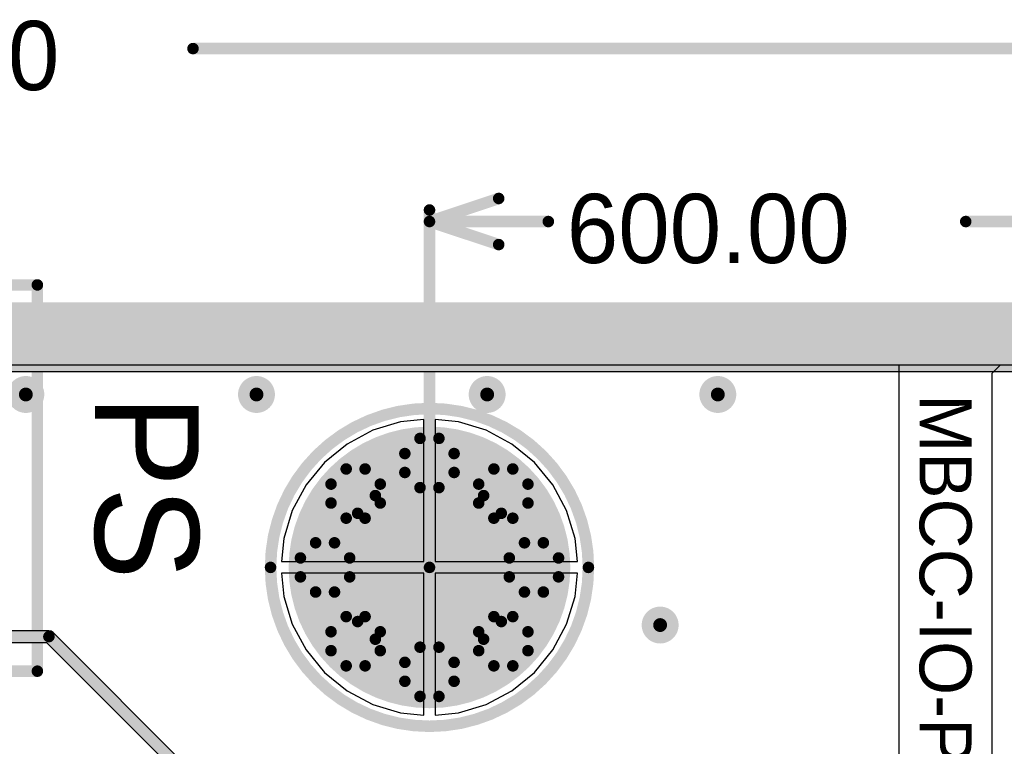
# Model space of a CAD drawing. Header units: millimetres. Extents: x 1.4 to 10.4, y 0 to 10.9.
# Tile 175 of 177: x 9.045 to 9.898, y 5.77 to 6.4. Entities that reach past the tile are written whole.
import ezdxf

# ---------------------------------------------------------------- set-up
doc = ezdxf.new("R2010")
doc.units = ezdxf.units.MM
doc.header["$MEASUREMENT"] = 0
for name, color, linetype in [('BottomLayer', 5, 'Continuous'), ('BottomOverlay', 54, 'Continuous'), ('BottomSolder', 6, 'Continuous'), ('DrillDrawing', 1, 'Continuous'), ('DrillGuide', 244, 'Continuous'), ('InternalPlane1', 76, 'Continuous'), ('InternalPlane2', 16, 'Continuous'), ('KeepOutLayer', 6, 'Continuous'), ('Mechanical1', 6, 'Continuous'), ('Mechanical2', 216, 'Continuous'), ('MultiLayer', 9, 'Continuous'), ('TopLayer', 1, 'Continuous'), ('TopOverlay', 2, 'Continuous'), ('TopSolder', 216, 'Continuous')]:
    doc.layers.add(name, color=color, linetype=linetype)

msp = doc.modelspace()

# ---------------------------------------------------------------- linework, layer by layer
at = {"layer": 'BottomLayer'}
for p, q in [((3.47582, 6.10059), (9.97559, 6.10059)), ((9.395, 6.05324), (9.37489, 6.05126)), ((9.395, 5.93), (9.395, 6.05324)), ((9.42511, 6.05126), (9.405, 6.05324)), ((9.405, 6.05324), (9.405, 5.93)), ((9.37489, 6.05126), (9.35074, 6.04393)), ((9.44926, 6.04393), (9.42511, 6.05126)), ((9.35074, 6.04393), (9.32848, 6.03204)), ((9.47152, 6.03204), (9.44926, 6.04393)), ((9.32848, 6.03204), (9.30897, 6.01603)), ((9.49103, 6.01603), (9.47152, 6.03204)), ((9.30897, 6.01603), (9.29296, 5.99652)), ((9.50704, 5.99652), (9.49103, 6.01603)), ((9.29296, 5.99652), (9.28107, 5.97426)), ((9.51893, 5.97426), (9.50704, 5.99652)), ((9.28107, 5.97426), (9.27374, 5.95011)), ((9.52626, 5.95011), (9.51893, 5.97426)), ((9.27374, 5.95011), (9.27176, 5.93)), ((9.52824, 5.93), (9.52626, 5.95011)), ((9.27176, 5.93), (9.395, 5.93)), ((9.405, 5.93), (9.52824, 5.93)), ((9.395, 5.92), (9.27176, 5.92)), ((9.27176, 5.92), (9.27374, 5.89989)), ((9.395, 5.79676), (9.395, 5.92)), ((9.52824, 5.92), (9.405, 5.92)), ((9.405, 5.92), (9.405, 5.79676)), ((9.52626, 5.89989), (9.52824, 5.92)), ((9.27374, 5.89989), (9.28107, 5.87574)), ((9.51893, 5.87574), (9.52626, 5.89989)), ((9.28107, 5.87574), (9.29296, 5.85348)), ((9.50704, 5.85348), (9.51893, 5.87574)), ((9.29296, 5.85348), (9.30897, 5.83397)), ((9.49103, 5.83397), (9.50704, 5.85348)), ((9.30897, 5.83397), (9.32848, 5.81796)), ((9.47152, 5.81796), (9.49103, 5.83397)), ((9.32848, 5.81796), (9.35074, 5.80607)), ((9.44926, 5.80607), (9.47152, 5.81796)), ((9.35074, 5.80607), (9.37489, 5.79874)), ((9.42511, 5.79874), (9.44926, 5.80607)), ((9.37489, 5.79874), (9.395, 5.79676)), ((9.405, 5.79676), (9.42511, 5.79874))]:
    msp.add_line(p, q, dxfattribs=at)
for points, const_width in [([(9.044, 6.075, 1), (9.056, 6.075, 1)], 0.012), ([(9.244, 6.075, 1), (9.256, 6.075, 1)], 0.012), ([(9.444, 6.075, 1), (9.456, 6.075, 1)], 0.012), ([(9.644, 6.075, 1), (9.656, 6.075, 1)], 0.012), ([(9.34094, 5.925, 1), (9.45906, 5.925, 1)], 0.11811), ([(9.39016, 6.01555, 1), (9.40984, 6.01555, 1)], 0.01969), ([(9.32613, 5.98903, 1), (9.34581, 5.98903, 1)], 0.01969), ([(9.45419, 5.98903, 1), (9.47387, 5.98903, 1)], 0.01969), ([(9.29961, 5.925, 1), (9.31929, 5.925, 1)], 0.01969), ([(9.48071, 5.925, 1), (9.50039, 5.925, 1)], 0.01969), ([(9.594, 5.875, 1), (9.606, 5.875, 1)], 0.012), ([(9.32613, 5.86097, 1), (9.34581, 5.86097, 1)], 0.01969), ([(9.45419, 5.86097, 1), (9.47387, 5.86097, 1)], 0.01969), ([(9.39016, 5.83445, 1), (9.40984, 5.83445, 1)], 0.01969)]:
    msp.add_lwpolyline(points, format="xyb", close=True, dxfattribs=dict(at, const_width=const_width))
at = {"layer": 'BottomOverlay'}
for points, const_width in [([(9.5378, 5.925, 1), (9.2622, 5.925, 1)], 0.01), ([(9.2597, 5.925, 1), (9.2647, 5.925, 1)], 0.005), ([(9.5353, 5.925, 1), (9.5403, 5.925, 1)], 0.005)]:
    msp.add_lwpolyline(points, format="xyb", close=True, dxfattribs=dict(at, const_width=const_width))
at = {"layer": 'BottomSolder'}
for points, const_width in [([(9.33894, 5.925, 1), (9.46106, 5.925, 1)], 0.12211), ([(9.38816, 6.01555, 1), (9.41184, 6.01555, 1)], 0.02369), ([(9.32413, 5.98903, 1), (9.34781, 5.98903, 1)], 0.02369), ([(9.45219, 5.98903, 1), (9.47587, 5.98903, 1)], 0.02369), ([(9.29761, 5.925, 1), (9.32129, 5.925, 1)], 0.02369), ([(9.47871, 5.925, 1), (9.50239, 5.925, 1)], 0.02369), ([(9.32413, 5.86097, 1), (9.34781, 5.86097, 1)], 0.02369), ([(9.45219, 5.86097, 1), (9.47587, 5.86097, 1)], 0.02369), ([(9.38816, 5.83445, 1), (9.41184, 5.83445, 1)], 0.02369)]:
    msp.add_lwpolyline(points, format="xyb", close=True, dxfattribs=dict(at, const_width=const_width))
at = {"layer": 'DrillDrawing', "const_width": 0.006}
for points in [[(9.047, 6.075, 1), (9.053, 6.075, 1)], [(9.247, 6.075, 1), (9.253, 6.075, 1)], [(9.447, 6.075, 1), (9.453, 6.075, 1)], [(9.647, 6.075, 1), (9.653, 6.075, 1)], [(9.597, 5.875, 1), (9.603, 5.875, 1)]]:
    msp.add_lwpolyline(points, format="xyb", close=True, dxfattribs=at)
at = {"layer": 'DrillGuide', "const_width": 0.006}
for points in [[(9.047, 6.075, 1), (9.053, 6.075, 1)], [(9.247, 6.075, 1), (9.253, 6.075, 1)], [(9.447, 6.075, 1), (9.453, 6.075, 1)], [(9.647, 6.075, 1), (9.653, 6.075, 1)], [(9.597, 5.875, 1), (9.603, 5.875, 1)]]:
    msp.add_lwpolyline(points, format="xyb", close=True, dxfattribs=at)
at = {"layer": 'InternalPlane1'}
msp.add_line((3.4751, 6.09491), (9.96991, 6.09491), dxfattribs=at)
at = {"layer": 'InternalPlane1', "const_width": 0.06}
msp.add_lwpolyline([(3, 6.125), (10, 6.125)], dxfattribs=at)
at = {"layer": 'InternalPlane1', "const_width": 0.01}
for points in [[(9.3918, 6.03691, -0.185339), (9.4082, 6.03691)], [(9.37865, 6.00735, -0.185339), (9.37865, 6.02375)], [(9.42135, 6.02375, -0.185339), (9.42135, 6.00735)], [(9.32777, 6.01038, -0.185339), (9.34417, 6.01038)], [(9.45583, 6.01038, -0.185339), (9.47223, 6.01038)], [(9.31462, 5.98083, -0.185339), (9.31462, 5.99723)], [(9.35306, 5.98729, -0.334595), (9.44694, 5.98729)], [(9.35733, 5.99723, -0.185339), (9.35733, 5.98083)], [(9.44267, 5.98083, -0.185339), (9.44267, 5.99723)], [(9.48538, 5.99723, -0.185339), (9.48538, 5.98083)], [(9.4082, 5.9942, -0.185339), (9.3918, 5.9942)], [(9.33771, 5.87806, -0.334595), (9.33771, 5.97194)], [(9.46229, 5.97194, -0.334595), (9.46229, 5.87806)], [(9.34417, 5.96767, -0.185339), (9.32777, 5.96767)], [(9.47223, 5.96767, -0.185339), (9.45583, 5.96767)], [(9.30125, 5.94635, -0.185339), (9.31765, 5.94635)], [(9.48235, 5.94635, -0.185339), (9.49875, 5.94635)], [(9.28809, 5.9168, -0.185339), (9.28809, 5.9332)], [(9.3308, 5.9332, -0.185339), (9.3308, 5.9168)], [(9.4692, 5.9168, -0.185339), (9.4692, 5.9332)], [(9.51191, 5.9332, -0.185339), (9.51191, 5.9168)], [(9.31765, 5.90365, -0.185339), (9.30125, 5.90365)], [(9.49875, 5.90365, -0.185339), (9.48235, 5.90365)], [(9.32777, 5.88233, -0.185339), (9.34417, 5.88233)], [(9.45583, 5.88233, -0.185339), (9.47223, 5.88233)], [(9.31462, 5.85277, -0.185339), (9.31462, 5.86917)], [(9.35733, 5.86917, -0.185339), (9.35733, 5.85277)], [(9.44267, 5.85277, -0.185339), (9.44267, 5.86917)], [(9.48538, 5.86917, -0.185339), (9.48538, 5.85277)], [(9.44694, 5.86271, -0.334595), (9.35306, 5.86271)], [(9.3918, 5.8558, -0.185339), (9.4082, 5.8558)], [(9.34417, 5.83962, -0.185339), (9.32777, 5.83962)], [(9.37865, 5.82625, -0.185339), (9.37865, 5.84265)], [(9.42135, 5.84265, -0.185339), (9.42135, 5.82625)], [(9.47223, 5.83962, -0.185339), (9.45583, 5.83962)], [(9.4082, 5.81309, -0.185339), (9.3918, 5.81309)]]:
    msp.add_lwpolyline(points, format="xyb", dxfattribs=at)
at = {"layer": 'InternalPlane1', "const_width": 0.005}
for points in [[(9.3893, 6.03691, 1), (9.3943, 6.03691, 1)], [(9.4057, 6.03691, 1), (9.4107, 6.03691, 1)], [(9.37615, 6.02375, 1), (9.38115, 6.02375, 1)], [(9.41885, 6.02375, 1), (9.42385, 6.02375, 1)], [(9.32527, 6.01038, 1), (9.33027, 6.01038, 1)], [(9.34167, 6.01038, 1), (9.34667, 6.01038, 1)], [(9.37615, 6.00735, 1), (9.38115, 6.00735, 1)], [(9.41885, 6.00735, 1), (9.42385, 6.00735, 1)], [(9.45333, 6.01038, 1), (9.45833, 6.01038, 1)], [(9.46973, 6.01038, 1), (9.47473, 6.01038, 1)], [(9.31212, 5.99723, 1), (9.31712, 5.99723, 1)], [(9.35483, 5.99723, 1), (9.35983, 5.99723, 1)], [(9.44017, 5.99723, 1), (9.44517, 5.99723, 1)], [(9.48288, 5.99723, 1), (9.48788, 5.99723, 1)], [(9.3893, 5.9942, 1), (9.3943, 5.9942, 1)], [(9.4057, 5.9942, 1), (9.4107, 5.9942, 1)], [(9.31212, 5.98083, 1), (9.31712, 5.98083, 1)], [(9.35056, 5.98729, 1), (9.35556, 5.98729, 1)], [(9.35483, 5.98083, 1), (9.35983, 5.98083, 1)], [(9.44017, 5.98083, 1), (9.44517, 5.98083, 1)], [(9.44444, 5.98729, 1), (9.44944, 5.98729, 1)], [(9.48288, 5.98083, 1), (9.48788, 5.98083, 1)], [(9.33521, 5.97194, 1), (9.34021, 5.97194, 1)], [(9.45979, 5.97194, 1), (9.46479, 5.97194, 1)], [(9.32527, 5.96767, 1), (9.33027, 5.96767, 1)], [(9.34167, 5.96767, 1), (9.34667, 5.96767, 1)], [(9.45333, 5.96767, 1), (9.45833, 5.96767, 1)], [(9.46973, 5.96767, 1), (9.47473, 5.96767, 1)], [(9.29875, 5.94635, 1), (9.30375, 5.94635, 1)], [(9.31515, 5.94635, 1), (9.32015, 5.94635, 1)], [(9.47985, 5.94635, 1), (9.48485, 5.94635, 1)], [(9.49625, 5.94635, 1), (9.50125, 5.94635, 1)], [(9.28559, 5.9332, 1), (9.29059, 5.9332, 1)], [(9.3283, 5.9332, 1), (9.3333, 5.9332, 1)], [(9.4667, 5.9332, 1), (9.4717, 5.9332, 1)], [(9.50941, 5.9332, 1), (9.51441, 5.9332, 1)], [(9.28559, 5.9168, 1), (9.29059, 5.9168, 1)], [(9.3283, 5.9168, 1), (9.3333, 5.9168, 1)], [(9.4667, 5.9168, 1), (9.4717, 5.9168, 1)], [(9.50941, 5.9168, 1), (9.51441, 5.9168, 1)], [(9.29875, 5.90365, 1), (9.30375, 5.90365, 1)], [(9.31515, 5.90365, 1), (9.32015, 5.90365, 1)], [(9.47985, 5.90365, 1), (9.48485, 5.90365, 1)], [(9.49625, 5.90365, 1), (9.50125, 5.90365, 1)], [(9.32527, 5.88233, 1), (9.33027, 5.88233, 1)], [(9.33521, 5.87806, 1), (9.34021, 5.87806, 1)], [(9.34167, 5.88233, 1), (9.34667, 5.88233, 1)], [(9.45333, 5.88233, 1), (9.45833, 5.88233, 1)], [(9.45979, 5.87806, 1), (9.46479, 5.87806, 1)], [(9.46973, 5.88233, 1), (9.47473, 5.88233, 1)], [(9.31212, 5.86917, 1), (9.31712, 5.86917, 1)], [(9.35483, 5.86917, 1), (9.35983, 5.86917, 1)], [(9.44017, 5.86917, 1), (9.44517, 5.86917, 1)], [(9.48288, 5.86917, 1), (9.48788, 5.86917, 1)], [(9.35056, 5.86271, 1), (9.35556, 5.86271, 1)], [(9.44444, 5.86271, 1), (9.44944, 5.86271, 1)], [(9.31212, 5.85277, 1), (9.31712, 5.85277, 1)], [(9.35483, 5.85277, 1), (9.35983, 5.85277, 1)], [(9.3893, 5.8558, 1), (9.3943, 5.8558, 1)], [(9.4057, 5.8558, 1), (9.4107, 5.8558, 1)], [(9.44017, 5.85277, 1), (9.44517, 5.85277, 1)], [(9.48288, 5.85277, 1), (9.48788, 5.85277, 1)], [(9.32527, 5.83962, 1), (9.33027, 5.83962, 1)], [(9.34167, 5.83962, 1), (9.34667, 5.83962, 1)], [(9.37615, 5.84265, 1), (9.38115, 5.84265, 1)], [(9.41885, 5.84265, 1), (9.42385, 5.84265, 1)], [(9.45333, 5.83962, 1), (9.45833, 5.83962, 1)], [(9.46973, 5.83962, 1), (9.47473, 5.83962, 1)], [(9.37615, 5.82625, 1), (9.38115, 5.82625, 1)], [(9.41885, 5.82625, 1), (9.42385, 5.82625, 1)], [(9.3893, 5.81309, 1), (9.3943, 5.81309, 1)], [(9.4057, 5.81309, 1), (9.4107, 5.81309, 1)]]:
    msp.add_lwpolyline(points, format="xyb", close=True, dxfattribs=at)
at = {"layer": 'InternalPlane2'}
for p, q in [((3.4751, 6.09491), (9.96991, 6.09491)), ((9.07, 5.8701), (7.58, 5.8701)), ((9.07195, 5.86971), (9.07, 5.8701)), ((9.0736, 5.8686), (9.07195, 5.86971)), ((9.6036, 5.3386), (9.0736, 5.8686)), ((8.4451, 5.8599), (9.06789, 5.8599)), ((9.06789, 5.8599), (9.5949, 5.33289))]:
    msp.add_line(p, q, dxfattribs=at)
for points, const_width in [([(3, 6.125), (10, 6.125)], 0.06), ([(7.58, 5.865), (9.07, 5.865)], 0.01), ([(9.07, 5.865), (9.6, 5.335)], 0.01)]:
    msp.add_lwpolyline(points, dxfattribs=dict(at, const_width=const_width))
for points, const_width in [([(9.042, 6.075, 1), (9.058, 6.075, 1)], 0.016), ([(9.242, 6.075, 1), (9.258, 6.075, 1)], 0.016), ([(9.442, 6.075, 1), (9.458, 6.075, 1)], 0.016), ([(9.642, 6.075, 1), (9.658, 6.075, 1)], 0.016), ([(9.39106, 6.01555, 1), (9.40894, 6.01555, 1)], 0.01787), ([(9.32703, 5.98903, 1), (9.34491, 5.98903, 1)], 0.01787), ([(9.45509, 5.98903, 1), (9.47297, 5.98903, 1)], 0.01787), ([(9.3635, 5.925, 1), (9.4365, 5.925, 1)], 0.07299), ([(9.30051, 5.925, 1), (9.31839, 5.925, 1)], 0.01787), ([(9.48161, 5.925, 1), (9.49949, 5.925, 1)], 0.01787), ([(9.592, 5.875, 1), (9.608, 5.875, 1)], 0.016), ([(9.32703, 5.86097, 1), (9.34491, 5.86097, 1)], 0.01787), ([(9.45509, 5.86097, 1), (9.47297, 5.86097, 1)], 0.01787), ([(9.0675, 5.865, 1), (9.0725, 5.865, 1)], 0.005), ([(9.0675, 5.865, 1), (9.0725, 5.865, 1)], 0.005), ([(9.39106, 5.83445, 1), (9.40894, 5.83445, 1)], 0.01787)]:
    msp.add_lwpolyline(points, format="xyb", close=True, dxfattribs=dict(at, const_width=const_width))
at = {"layer": 'KeepOutLayer', "const_width": 0.00787}
msp.add_lwpolyline([(3, 6.125), (10, 6.125)], dxfattribs=at)
at = {"layer": 'Mechanical1', "const_width": 0.00819}
msp.add_lwpolyline([(3, 6.125), (10, 6.125)], dxfattribs=at)
at = {"layer": 'Mechanical2'}
for points, const_width in [([(9.19494, 6.375), (10, 6.375)], 0.01), ([(9.4, 6.225), (9.46, 6.245)], 0.01), ([(9.4, 5.925), (9.4, 6.235)], 0.01), ([(9.4, 6.225), (9.50305, 6.225)], 0.01), ([(9.4, 6.225), (9.46, 6.205)], 0.01), ([(9.86495, 6.225), (10, 6.225)], 0.01), ([(3, 6.125), (10, 6.125)], 0.00819)]:
    msp.add_lwpolyline(points, dxfattribs=dict(at, const_width=const_width))
at = {"layer": 'Mechanical2', "const_width": 0.005}
for points in [[(9.19244, 6.375, 1), (9.19744, 6.375, 1)], [(9.4575, 6.245, 1), (9.4625, 6.245, 1)], [(9.3975, 6.235, 1), (9.4025, 6.235, 1)], [(9.3975, 6.225, 1), (9.4025, 6.225, 1)], [(9.3975, 6.225, 1), (9.4025, 6.225, 1)], [(9.3975, 6.225, 1), (9.4025, 6.225, 1)], [(9.50055, 6.225, 1), (9.50555, 6.225, 1)], [(9.86245, 6.225, 1), (9.86745, 6.225, 1)], [(9.4575, 6.205, 1), (9.4625, 6.205, 1)], [(9.3975, 5.925, 1), (9.4025, 5.925, 1)]]:
    msp.add_lwpolyline(points, format="xyb", close=True, dxfattribs=at)
at = {"layer": 'MultiLayer', "const_width": 0.012}
for points in [[(9.044, 6.075, 1), (9.056, 6.075, 1)], [(9.244, 6.075, 1), (9.256, 6.075, 1)], [(9.444, 6.075, 1), (9.456, 6.075, 1)], [(9.644, 6.075, 1), (9.656, 6.075, 1)], [(9.594, 5.875, 1), (9.606, 5.875, 1)]]:
    msp.add_lwpolyline(points, format="xyb", close=True, dxfattribs=at)
at = {"layer": 'TopLayer'}
for p, q in [((3.47582, 6.10059), (9.807, 6.10059)), ((9.807, 6.10059), (9.807, 6.093)), ((9.88799, 6.09352), (9.89506, 6.10059)), ((9.89506, 6.10059), (9.97559, 6.10059)), ((9.807, 6.093), (9.807, 6.093)), ((9.807, 6.093), (9.807, 5.49468)), ((9.88799, 6.093), (9.88799, 6.09352)), ((9.88799, 5.49468), (9.88799, 6.093)), ((9.88799, 6.093), (9.88799, 6.093)), ((9.395, 6.05324), (9.37489, 6.05126)), ((9.395, 5.93), (9.395, 6.05324)), ((9.42511, 6.05126), (9.405, 6.05324)), ((9.405, 6.05324), (9.405, 5.93)), ((9.37489, 6.05126), (9.35074, 6.04393)), ((9.44926, 6.04393), (9.42511, 6.05126)), ((9.35074, 6.04393), (9.32848, 6.03204)), ((9.47152, 6.03204), (9.44926, 6.04393)), ((9.32848, 6.03204), (9.30897, 6.01603)), ((9.49103, 6.01603), (9.47152, 6.03204)), ((9.30897, 6.01603), (9.29296, 5.99652)), ((9.50704, 5.99652), (9.49103, 6.01603)), ((9.29296, 5.99652), (9.28107, 5.97426)), ((9.51893, 5.97426), (9.50704, 5.99652)), ((9.28107, 5.97426), (9.27374, 5.95011)), ((9.52626, 5.95011), (9.51893, 5.97426)), ((9.27374, 5.95011), (9.27176, 5.93)), ((9.52824, 5.93), (9.52626, 5.95011)), ((9.27176, 5.93), (9.395, 5.93)), ((9.405, 5.93), (9.52824, 5.93)), ((9.395, 5.92), (9.27176, 5.92)), ((9.27176, 5.92), (9.27374, 5.89989)), ((9.395, 5.79676), (9.395, 5.92)), ((9.52824, 5.92), (9.405, 5.92)), ((9.405, 5.92), (9.405, 5.79676)), ((9.52626, 5.89989), (9.52824, 5.92)), ((9.27374, 5.89989), (9.28107, 5.87574)), ((9.51893, 5.87574), (9.52626, 5.89989)), ((9.28107, 5.87574), (9.29296, 5.85348)), ((9.50704, 5.85348), (9.51893, 5.87574)), ((9.29296, 5.85348), (9.30897, 5.83397)), ((9.49103, 5.83397), (9.50704, 5.85348)), ((9.30897, 5.83397), (9.32848, 5.81796)), ((9.47152, 5.81796), (9.49103, 5.83397)), ((9.32848, 5.81796), (9.35074, 5.80607)), ((9.44926, 5.80607), (9.47152, 5.81796)), ((9.35074, 5.80607), (9.37489, 5.79874)), ((9.42511, 5.79874), (9.44926, 5.80607)), ((9.37489, 5.79874), (9.395, 5.79676)), ((9.405, 5.79676), (9.42511, 5.79874))]:
    msp.add_line(p, q, dxfattribs=at)
for points, const_width in [([(9.044, 6.075, 1), (9.056, 6.075, 1)], 0.012), ([(9.244, 6.075, 1), (9.256, 6.075, 1)], 0.012), ([(9.444, 6.075, 1), (9.456, 6.075, 1)], 0.012), ([(9.644, 6.075, 1), (9.656, 6.075, 1)], 0.012), ([(9.34094, 5.925, 1), (9.45906, 5.925, 1)], 0.11811), ([(9.39016, 6.01555, 1), (9.40984, 6.01555, 1)], 0.01969), ([(9.32613, 5.98903, 1), (9.34581, 5.98903, 1)], 0.01969), ([(9.45419, 5.98903, 1), (9.47387, 5.98903, 1)], 0.01969), ([(9.29961, 5.925, 1), (9.31929, 5.925, 1)], 0.01969), ([(9.48071, 5.925, 1), (9.50039, 5.925, 1)], 0.01969), ([(9.594, 5.875, 1), (9.606, 5.875, 1)], 0.012), ([(9.32613, 5.86097, 1), (9.34581, 5.86097, 1)], 0.01969), ([(9.45419, 5.86097, 1), (9.47387, 5.86097, 1)], 0.01969), ([(9.39016, 5.83445, 1), (9.40984, 5.83445, 1)], 0.01969)]:
    msp.add_lwpolyline(points, format="xyb", close=True, dxfattribs=dict(at, const_width=const_width))
at = {"layer": 'TopOverlay', "const_width": 0.01}
for points in [[(8.44, 6.17), (9.06, 6.17)], [(9.06, 5.835), (9.06, 6.17)], [(8.44, 5.835), (9.06, 5.835)]]:
    msp.add_lwpolyline(points, dxfattribs=at)
at = {"layer": 'TopOverlay'}
for points, const_width in [([(9.0575, 6.17, 1), (9.0625, 6.17, 1)], 0.005), ([(9.0575, 6.17, 1), (9.0625, 6.17, 1)], 0.005), ([(9.5378, 5.925, 1), (9.2622, 5.925, 1)], 0.01), ([(9.2597, 5.925, 1), (9.2647, 5.925, 1)], 0.005), ([(9.5353, 5.925, 1), (9.5403, 5.925, 1)], 0.005), ([(9.0575, 5.835, 1), (9.0625, 5.835, 1)], 0.005), ([(9.0575, 5.835, 1), (9.0625, 5.835, 1)], 0.005)]:
    msp.add_lwpolyline(points, format="xyb", close=True, dxfattribs=dict(at, const_width=const_width))
at = {"layer": 'TopSolder'}
for points, const_width in [([(9.33894, 5.925, 1), (9.46106, 5.925, 1)], 0.12211), ([(9.38816, 6.01555, 1), (9.41184, 6.01555, 1)], 0.02369), ([(9.32413, 5.98903, 1), (9.34781, 5.98903, 1)], 0.02369), ([(9.45219, 5.98903, 1), (9.47587, 5.98903, 1)], 0.02369), ([(9.29761, 5.925, 1), (9.32129, 5.925, 1)], 0.02369), ([(9.47871, 5.925, 1), (9.50239, 5.925, 1)], 0.02369), ([(9.32413, 5.86097, 1), (9.34781, 5.86097, 1)], 0.02369), ([(9.45219, 5.86097, 1), (9.47587, 5.86097, 1)], 0.02369), ([(9.38816, 5.83445, 1), (9.41184, 5.83445, 1)], 0.02369)]:
    msp.add_lwpolyline(points, format="xyb", close=True, dxfattribs=dict(at, const_width=const_width))

# ---------------------------------------------------------------- texts
at = {"layer": 'Mechanical2'}
for s, p in [('2000.00', (8.78906, 6.33901)), ('600.00', (9.51905, 6.18901))]:
    msp.add_text(s, height=0.06, dxfattribs=at).set_placement(p)
at = {"layer": 'TopLayer'}
msp.add_text('MBCC-IO-PCB-D', height=0.045, rotation=270, dxfattribs=at).set_placement((9.825, 6.075))
at = {"layer": 'TopOverlay'}
msp.add_text('PS', height=0.09, rotation=270, dxfattribs=at).set_placement((9.11, 6.075))

doc.saveas('drawing.dxf')
